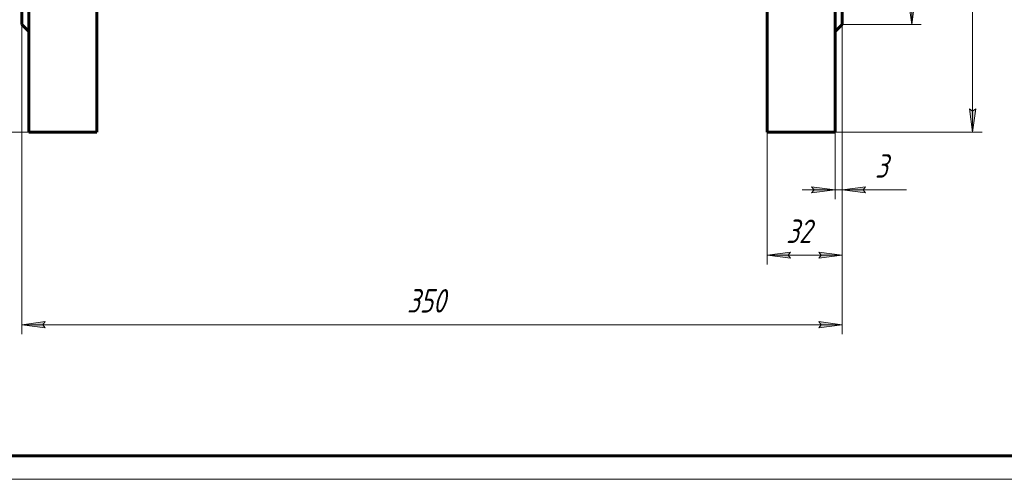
# Model space of a CAD drawing. Header units: millimetres. Extents: x 0 to 594, y 0 to 420.
# Tile 2 of 8: x 106 to 316, y 0 to 98. Entities that reach past the tile are written whole.
import ezdxf

# ---------------------------------------------------------------- set-up
doc = ezdxf.new("R2010")
doc.units = ezdxf.units.MM
doc.linetypes.add('K5LT_BASIC', pattern=[0])
doc.linetypes.add('K5LT_THIN', pattern=[0])
doc.layers.add('Системный слой', color=7, linetype='Continuous')
doc.layers.add('Системный слой (1)', color=7, linetype='Continuous', true_color=0x6c6c6c)
doc.styles.add('KDIMTEXTSTYLE', font='GOST_AU.SHX', dxfattribs={"width": 0.96, "oblique": 15, "height": 5})
doc.styles.add('KTEXTSTYLE', font='GOST_AU.SHX', dxfattribs={"width": 0.56, "height": 5})
doc.dimstyles.new('KDIMSTYLE (0.50)', dxfattribs={"dimtxt": 5, "dimasz": 1, "dimexe": 2, "dimexo": 0, "dimgap": 1, "dimtad": 1, "dimlfac": 2, "dimtxsty": 'KDIMTEXTSTYLE', "dimsah": 1, "dimcen": 0, "dimdle": 1, "dimadec": 0, "dimazin": 0, "dimtfac": 0.667, "dimtmove": 0, "dimatfit": 3, "dimfxl": 1, "dimtvp": 1, "dimtolj": 1, "dimtzin": 0, "dimarcsym": 0})

# ---------------------------------------------------------------- blocks, each defined once
blk = doc.blocks.new('U9')
at = {"layer": 'Системный слой (1)', "color": 143, "linetype": 'K5LT_BASIC', "lineweight": 60, "true_color": 0x33acca}
for p, q in [((122.11, 199.03), (122.11, 176.03)), ((122.11, 136.53), (122.11, 74.03))]:
    blk.add_line(p, q, dxfattribs=at)
blk = doc.blocks.new('U10')
at = {"layer": 'Системный слой (1)', "color": 143, "linetype": 'K5LT_BASIC', "lineweight": 60, "true_color": 0x33acca}
for p, q in [((107.61, 199.03), (107.61, 176.03)), ((107.61, 136.53), (107.61, 74.03))]:
    blk.add_line(p, q, dxfattribs=at)
blk = doc.blocks.new('D0')
at = {"layer": 'Системный слой (1)'}
for points in [[(111.11, 32.32), (110.61, 32.98), (111.11, 33.64), (106.11, 32.98)], [(281.11, 32.98), (276.11, 33.64), (276.61, 32.98), (276.11, 32.32)]]:
    blk.add_hatch(color=7, dxfattribs=at).paths.add_polyline_path(points)
at = {"layer": 'Системный слой (1)', "color": 7, "linetype": 'K5LT_THIN', "lineweight": 18, "true_color": 0xffffff}
for p, q in [((106.11, 97.03), (106.11, 30.98)), ((281.11, 97.03), (281.11, 30.98)), ((106.11, 32.98), (111.11, 33.64)), ((111.11, 33.64), (110.61, 32.98)), ((276.61, 32.98), (276.11, 33.64)), ((276.11, 33.64), (281.11, 32.98)), ((111.11, 32.32), (106.11, 32.98)), ((110.61, 32.98), (111.11, 32.32)), ((281.11, 32.98), (276.11, 32.32)), ((276.11, 32.32), (276.61, 32.98))]:
    blk.add_line(p, q, dxfattribs=at)
blk.add_wipeout([(188.27, 33.98), (188.27, 41.36), (198.52, 41.36), (198.52, 33.98)]).dxf.layer = 'Системный слой (1)'
blk.add_line((106.11, 32.98), (281.11, 32.98), dxfattribs=at)
at = {"layer": 'Системный слой (1)', "color": 7, "insert": (188.27, 40.57), "char_height": 5, "attachment_point": 1, "style": 'KTEXTSTYLE'}
blk.add_mtext('\\H5.0;\\W1.000;\\Q15;\\Q15;\\W0.960;350', dxfattribs=at)
blk = doc.blocks.new('KDIMARROW_01')
at = {"layer": 'Системный слой'}
blk.add_hatch(color=0, dxfattribs=at).paths.add_polyline_path([(-5, -0.66), (0, 0), (-5, 0.66), (-4.5, 0)])
at = {"layer": 'Системный слой', "color": 0, "linetype": 'K5LT_THIN', "lineweight": 18}
for p, q in [((-4.5, 0), (-5, 0.66)), ((-5, 0.66), (0, 0)), ((0, 0), (-5, -0.66)), ((-5, -0.66), (-4.5, 0))]:
    blk.add_line(p, q, dxfattribs=at)
at = {"layer": 'Системный слой (1)', "color": 0, "linetype": 'K5LT_THIN', "lineweight": 18}
blk.add_line((193.61, 136.53), (193.11, 136.53), dxfattribs=at)
blk = doc.blocks.new('D1')
at = {"layer": 'Системный слой (1)'}
for points in [[(296.61, 171.03), (295.95, 176.03), (295.3, 171.03), (295.95, 171.53)], [(295.95, 97.03), (296.61, 102.03), (295.95, 101.53), (295.3, 102.03)]]:
    blk.add_hatch(color=7, dxfattribs=at).paths.add_polyline_path(points)
at = {"layer": 'Системный слой (1)', "color": 7, "linetype": 'K5LT_THIN', "lineweight": 18, "true_color": 0xffffff}
for p, q in [((281.11, 176.03), (297.95, 176.03)), ((295.3, 171.03), (295.95, 176.03)), ((295.95, 176.03), (296.61, 171.03)), ((295.95, 171.53), (295.3, 171.03)), ((296.61, 171.03), (295.95, 171.53)), ((295.95, 97.03), (295.3, 102.03)), ((295.3, 102.03), (295.95, 101.53)), ((295.95, 101.53), (296.61, 102.03)), ((296.61, 102.03), (295.95, 97.03)), ((281.11, 97.03), (297.95, 97.03))]:
    blk.add_line(p, q, dxfattribs=at)
blk.add_wipeout([(294.95, 129.93), (287.57, 129.93), (287.57, 142.6), (294.95, 142.6)]).dxf.layer = 'Системный слой (1)'
blk.add_line((295.95, 176.03), (295.95, 97.03), dxfattribs=at)
at = {"layer": 'Системный слой (1)', "color": 7, "char_height": 5, "attachment_point": 1, "rotation": 90, "style": 'KTEXTSTYLE'}
for s, insert in [('\\H5.0;\\W1.000;\\Q15;\\Q15;\\W0.960;158', (288.37, 133.24)), ('\\H5.0;\\W1.000;\\Q15;\\Q15;\\W0.960;∅', (288.37, 129.93))]:
    blk.add_mtext(s, dxfattribs=dict(at, insert=insert))
blk = doc.blocks.new('D2')
at = {"layer": 'Системный слой (1)'}
for points in [[(309.61, 194.03), (308.95, 199.03), (308.29, 194.03), (308.95, 194.53)], [(308.95, 74.03), (309.61, 79.03), (308.95, 78.53), (308.29, 79.03)]]:
    blk.add_hatch(color=7, dxfattribs=at).paths.add_polyline_path(points)
at = {"layer": 'Системный слой (1)', "color": 7, "linetype": 'K5LT_THIN', "lineweight": 18, "true_color": 0xffffff}
for p, q in [((279.61, 199.03), (310.95, 199.03)), ((308.29, 194.03), (308.95, 199.03)), ((308.95, 199.03), (309.61, 194.03)), ((308.95, 194.53), (308.29, 194.03)), ((309.61, 194.03), (308.95, 194.53)), ((308.95, 74.03), (308.29, 79.03)), ((308.29, 79.03), (308.95, 78.53)), ((308.95, 78.53), (309.61, 79.03)), ((309.61, 79.03), (308.95, 74.03)), ((279.61, 74.03), (310.95, 74.03))]:
    blk.add_line(p, q, dxfattribs=at)
blk.add_wipeout([(307.95, 129.4), (300.57, 129.4), (300.57, 143.09), (307.95, 143.09)]).dxf.layer = 'Системный слой (1)'
blk.add_line((308.95, 199.03), (308.95, 74.03), dxfattribs=at)
at = {"layer": 'Системный слой (1)', "color": 7, "char_height": 5, "attachment_point": 1, "rotation": 90, "style": 'KTEXTSTYLE'}
for s, insert in [('\\H5.0;\\W1.000;\\Q15;\\Q15;\\W0.960;250', (301.36, 132.71)), ('\\H5.0;\\W1.000;\\Q15;\\Q15;\\W0.960;∅', (301.36, 129.4))]:
    blk.add_mtext(s, dxfattribs=dict(at, insert=insert))
blk = doc.blocks.new('D5')
at = {"layer": 'Системный слой (1)'}
for points in [[(279.61, 61.74), (274.61, 62.4), (275.11, 61.74), (274.61, 61.09)], [(285.61, 61.74), (286.11, 62.4), (281.11, 61.74), (286.11, 61.09)]]:
    blk.add_hatch(color=7, dxfattribs=at).paths.add_polyline_path(points)
at = {"layer": 'Системный слой (1)', "color": 7, "linetype": 'K5LT_THIN', "lineweight": 18, "true_color": 0xffffff}
for p, q in [((281.11, 97.03), (281.11, 59.74)), ((279.61, 74.03), (279.61, 59.74)), ((279.61, 61.74), (272.61, 61.74)), ((279.61, 61.74), (274.61, 62.4)), ((274.61, 62.4), (275.11, 61.74)), ((275.11, 61.74), (274.61, 61.09)), ((274.61, 61.09), (279.61, 61.74)), ((281.11, 61.74), (279.61, 61.74)), ((286.11, 62.4), (281.11, 61.74)), ((281.11, 61.74), (286.11, 61.09)), ((281.11, 61.74), (286.1, 61.74)), ((285.61, 61.74), (286.11, 62.4)), ((286.11, 61.09), (285.61, 61.74))]:
    blk.add_line(p, q, dxfattribs=at)
blk.add_wipeout([(288.1, 62.74), (288.1, 70.13), (292.65, 70.13), (292.65, 62.74)]).dxf.layer = 'Системный слой (1)'
for p, q in [((281.11, 61.74), (288.11, 61.74)), ((286.1, 61.74), (294.83, 61.74))]:
    blk.add_line(p, q, dxfattribs=at)
at = {"layer": 'Системный слой (1)', "color": 7, "insert": (288.1, 69.33), "char_height": 5, "attachment_point": 1, "style": 'KTEXTSTYLE'}
blk.add_mtext('\\H5.0;\\W1.000;\\Q15;\\Q15;\\W0.960;3', dxfattribs=at)
blk = doc.blocks.new('D6')
at = {"layer": 'Системный слой (1)', "color": 7, "linetype": 'K5LT_THIN', "lineweight": 18, "true_color": 0xffffff}
for p, q in [((281.11, 97.03), (281.11, 45.81)), ((265.11, 74.03), (265.11, 45.81))]:
    blk.add_line(p, q, dxfattribs=at)
blk.add_wipeout([(269.16, 48.81), (269.16, 56.19), (276.75, 56.19), (276.75, 48.81)]).dxf.layer = 'Системный слой (1)'
at = {"layer": 'Системный слой (1)'}
for points in [[(270.11, 47.15), (269.61, 47.81), (270.11, 48.47), (265.11, 47.81)], [(281.11, 47.81), (276.11, 48.47), (276.61, 47.81), (276.11, 47.15)]]:
    blk.add_hatch(color=7, dxfattribs=at).paths.add_polyline_path(points)
at = {"layer": 'Системный слой (1)', "color": 7, "linetype": 'K5LT_THIN', "lineweight": 18, "true_color": 0xffffff}
for p, q in [((265.11, 47.81), (270.11, 48.47)), ((270.11, 48.47), (269.61, 47.81)), ((276.61, 47.81), (276.11, 48.47)), ((276.11, 48.47), (281.11, 47.81)), ((270.11, 47.15), (265.11, 47.81)), ((265.11, 47.81), (281.11, 47.81)), ((269.61, 47.81), (270.11, 47.15)), ((281.11, 47.81), (276.11, 47.15)), ((276.11, 47.15), (276.61, 47.81))]:
    blk.add_line(p, q, dxfattribs=at)
at = {"layer": 'Системный слой (1)', "color": 7, "insert": (269.16, 55.4), "char_height": 5, "attachment_point": 1, "style": 'KTEXTSTYLE'}
blk.add_mtext('\\H5.0;\\W1.000;\\Q15;\\Q15;\\W0.960;32', dxfattribs=at)
blk = doc.blocks.new('D8')
at = {"layer": 'Системный слой (1)'}
for points in [[(62.85, 394.03), (62.19, 399.03), (61.54, 394.03), (62.19, 394.53)], [(62.19, 74.03), (62.85, 79.03), (62.19, 78.53), (61.54, 79.03)]]:
    blk.add_hatch(color=7, dxfattribs=at).paths.add_polyline_path(points)
at = {"layer": 'Системный слой (1)', "color": 7, "linetype": 'K5LT_THIN', "lineweight": 18, "true_color": 0xffffff}
for p, q in [((197.11, 399.03), (60.19, 399.03)), ((61.54, 394.03), (62.19, 399.03)), ((62.19, 399.03), (62.85, 394.03)), ((62.19, 394.53), (61.54, 394.03)), ((62.85, 394.03), (62.19, 394.53)), ((62.19, 74.03), (61.54, 79.03)), ((61.54, 79.03), (62.19, 78.53)), ((62.19, 78.53), (62.85, 79.03)), ((62.85, 79.03), (62.19, 74.03)), ((122.11, 74.03), (60.19, 74.03))]:
    blk.add_line(p, q, dxfattribs=at)
blk.add_wipeout([(61.19, 230.99), (53.81, 230.99), (53.81, 241.63), (61.19, 241.63)]).dxf.layer = 'Системный слой (1)'
blk.add_line((62.19, 399.03), (62.19, 74.03), dxfattribs=at)
at = {"layer": 'Системный слой (1)', "color": 7, "insert": (54.61, 230.99), "char_height": 5, "attachment_point": 1, "rotation": 90, "style": 'KTEXTSTYLE'}
blk.add_mtext('\\H5.0;\\W1.000;\\Q15;\\Q15;\\W0.960;650', dxfattribs=at)
blk = doc.blocks.new('U60')
at = {"color": 143, "linetype": 'K5LT_BASIC', "lineweight": 60, "true_color": 0x33acca}
blk.add_line((589, 5), (20, 5), dxfattribs=at)
at = {"color": 7, "linetype": 'K5LT_THIN', "lineweight": 18, "true_color": 0xffffff}
blk.add_line((594, 0), (0, 0), dxfattribs=at)

msp = doc.modelspace()

# ---------------------------------------------------------------- linework, layer by layer
at = {"layer": 'Системный слой (1)', "color": 143, "linetype": 'K5LT_BASIC', "lineweight": 60, "true_color": 0x33acca}
for p, q in [((265.1093, 199.0317), (265.1093, 74.0317)), ((279.6093, 199.0317), (279.6093, 74.0317)), ((106.1093, 176.0317), (106.1093, 97.0317)), ((281.1093, 176.0317), (281.1093, 97.0317)), ((106.1093, 97.0317), (107.6093, 95.5317)), ((281.1093, 97.0317), (279.6093, 95.5317)), ((107.6093, 74.0317), (122.1093, 74.0317)), ((279.6093, 74.0317), (265.1093, 74.0317))]:
    msp.add_line(p, q, dxfattribs=at)

# ---------------------------------------------------------------- block references
at = {"layer": 'Системный слой (1)'}
for name in ['U10', 'U9']:
    msp.add_blockref(name, (0, 0), dxfattribs=at)

# ---------------------------------------------------------------- next in the draw order: dimensions: what is measured, and where the dimension line sits
at = {"layer": 'Системный слой (1)', "color": 7}
dim = msp.add_linear_dim(base=(106.1093, 32.9792), p1=(281.1093, 97.0317), p2=(106.1093, 97.0317), dimstyle='KDIMSTYLE (0.50)', override={"dimexo": 0, "dimpost": '\\H5.0;\\W0.960;\\Q15;<>', "dimblk1": 'KDIMARROW_01', "dimblk2": 'KDIMARROW_01', "dimse1": 0, "dimse2": 0, "dimclrt": 7, "dimtol": 1, "dimtp": 0, "dimtm": 0, "dimtdec": 5, "dimtolj": 1}, dxfattribs=at)
dim.commit()
dim.dimension.update_dxf_attribs({"geometry": 'D0', "text_midpoint": (193.6093, 32.9792), "dimtype": 160})

# ---------------------------------------------------------------- next in the draw order: dimensions: what is measured, and where the dimension line sits
for base, p1, p2, override, picture, middle in [((62.1947, 399.0317), (122.1093, 74.0317), (197.1093, 399.0317), {"dimexo": 0, "dimpost": '\\H5.0;\\W0.960;\\Q15;<>', "dimblk1": 'KDIMARROW_01', "dimblk2": 'KDIMARROW_01', "dimse1": 0, "dimse2": 0, "dimclrt": 7, "dimtol": 1, "dimtp": 0, "dimtm": 0, "dimtdec": 5, "dimtolj": 1}, 'D8', (62.1947, 236.5317)), ((295.9549, 176.0317), (281.1093, 97.0317), (281.1093, 176.0317), {"dimexo": 0, "dimpost": '\\H5.0;\\W0.960;\\Q15;∅<>', "dimblk1": 'KDIMARROW_01', "dimblk2": 'KDIMARROW_01', "dimse1": 0, "dimse2": 0, "dimclrt": 7, "dimtol": 1, "dimtp": 0, "dimtm": 0, "dimtdec": 5, "dimtolj": 1}, 'D1', (295.9549, 136.5317))]:
    dim = msp.add_linear_dim(base=base, p1=p1, p2=p2, angle=90, dimstyle='KDIMSTYLE (0.50)', override=override, dxfattribs=at)
    dim.commit()
    dim.dimension.update_dxf_attribs({"geometry": picture, "text_midpoint": middle, "dimtype": 160})

# ---------------------------------------------------------------- next in the draw order: dimensions: what is measured, and where the dimension line sits
dim = msp.add_linear_dim(base=(308.9522, 199.0317), p1=(279.6093, 74.0317), p2=(279.6093, 199.0317), angle=90, dimstyle='KDIMSTYLE (0.50)', override={"dimexo": 0, "dimpost": '\\H5.0;\\W0.960;\\Q15;∅<>', "dimblk1": 'KDIMARROW_01', "dimblk2": 'KDIMARROW_01', "dimse1": 0, "dimse2": 0, "dimclrt": 7, "dimtol": 1, "dimtp": 0, "dimtm": 0, "dimtdec": 5, "dimtolj": 1}, dxfattribs=at)
dim.commit()
dim.dimension.update_dxf_attribs({"geometry": 'D2', "text_midpoint": (308.9522, 136.5317), "dimtype": 160})

# ---------------------------------------------------------------- next in the draw order: dimensions: what is measured, and where the dimension line sits
dim = msp.add_linear_dim(base=(281.1093, 61.7439), p1=(279.6093, 74.0317), p2=(281.1093, 97.0317), dimstyle='KDIMSTYLE (0.50)', override={"dimexo": 0, "dimtoh": 1, "dimpost": '\\H5.0;\\W0.960;\\Q15;<>', "dimblk1": 'KDIMARROW_01', "dimblk2": 'KDIMARROW_01', "dimse1": 0, "dimse2": 0, "dimclrt": 7, "dimtol": 1, "dimtp": 0, "dimtm": 0, "dimtdec": 5, "dimtmove": 1, "dimtolj": 1}, dxfattribs=at)
dim.commit()
dim.dimension.update_dxf_attribs({"geometry": 'D5', "text_midpoint": (290.4695, 61.7439), "dimtype": 160})

# ---------------------------------------------------------------- next in the draw order: dimensions: what is measured, and where the dimension line sits
dim = msp.add_linear_dim(base=(265.1093, 47.8085), p1=(281.1093, 97.0317), p2=(265.1093, 74.0317), dimstyle='KDIMSTYLE (0.50)', override={"dimexo": 0, "dimpost": '\\H5.0;\\W0.960;\\Q15;<>', "dimblk1": 'KDIMARROW_01', "dimblk2": 'KDIMARROW_01', "dimse1": 0, "dimse2": 0, "dimclrt": 7, "dimtol": 1, "dimtp": 0, "dimtm": 0, "dimtdec": 5, "dimtolj": 1}, dxfattribs=at)
dim.commit()
dim.dimension.update_dxf_attribs({"geometry": 'D6', "text_midpoint": (273.1093, 47.8085), "dimtype": 160})

# ---------------------------------------------------------------- next in the draw order: block references
msp.add_blockref('U60', (0, 0))

doc.saveas('drawing.dxf')
